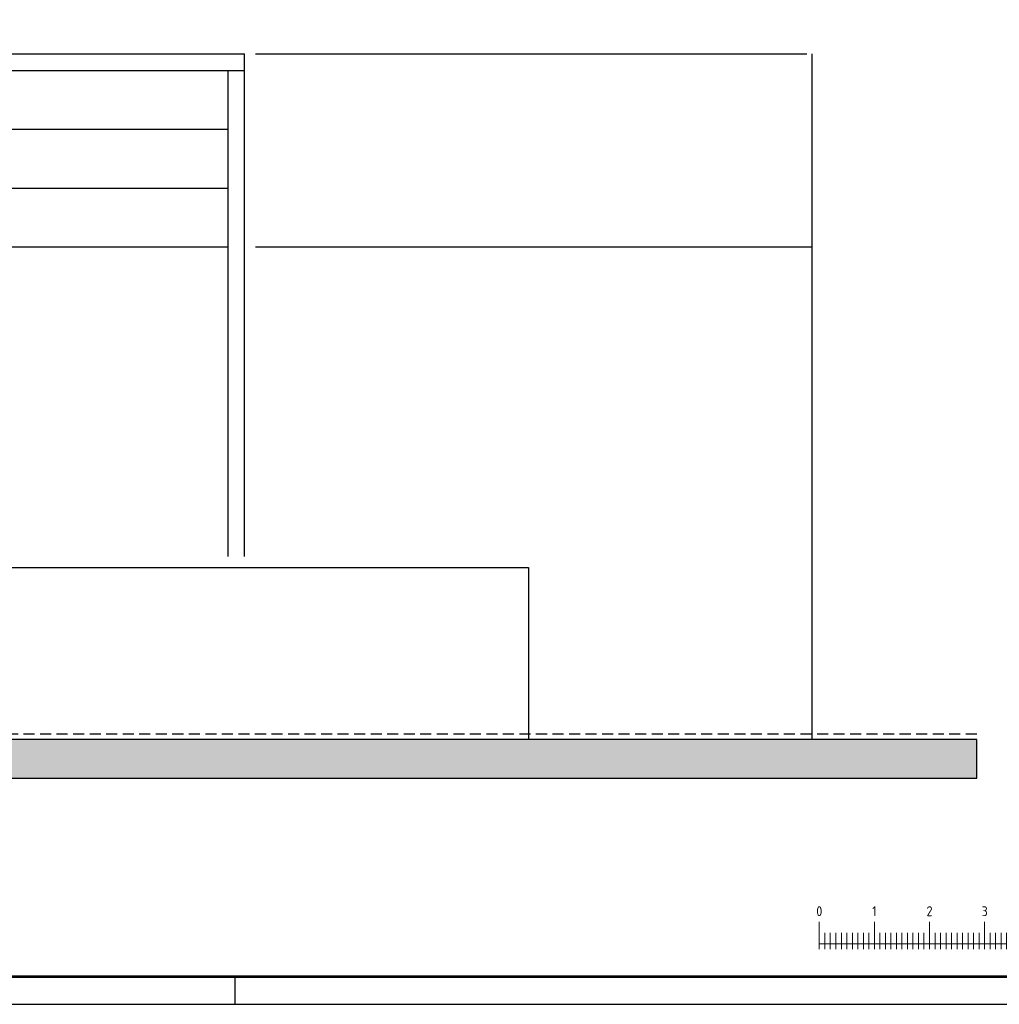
# Model space of a CAD drawing. Extents: x -2500 to 102600, y -11009 to 58900.
# Tile 6 of 16: x 58688 to 76467, y -500 to 17377. Entities that reach past the tile are written whole.
import ezdxf
from ezdxf.enums import TextEntityAlignment as Align

# ---------------------------------------------------------------- set-up
doc = ezdxf.new("R2010")
doc.units = 0
doc.header["$LTSCALE"] = 400
doc.header["$MEASUREMENT"] = 0
doc.linetypes.add('DASHED', pattern=[0.75, 0.5, -0.25])
doc.layers.get('0').update_dxf_attribs({"linetype": 'CONTINUOUS'})
for name, color, linetype in [('1100-B', 30, 'CONTINUOUS'), ('2100-B', 1, 'CONTINUOUS'), ('p01', 7, 'CONTINUOUS')]:
    doc.layers.add(name, color=color, linetype=linetype)
doc.styles.get("Standard").update_dxf_attribs({"font": 'ISOCP.shx'})

# ---------------------------------------------------------------- blocks, each defined once
blk = doc.blocks.new('STDAA003')
at = {"color": 0, "linetype": 'ByBlock', "lineweight": 18}
for p, q in [((-104, 10), (-104, 5)), ((-94, 10), (-94, 5)), ((-84, 10), (-84, 5)), ((-74, 10), (-74, 5)), ((-74, 10), (-74, 5)), ((-64, 10), (-64, 5)), ((-64, 10), (-64, 5)), ((-54, 10), (-54, 5)), ((-44, 10), (-44, 5)), ((-34, 10), (-34, 5)), ((-24, 10), (-24, 5)), ((-14, 10), (-14, 5)), ((-4, 10), (-4, 5)), ((-103, 5), (-103, 8)), ((-102, 5), (-102, 8)), ((-101, 5), (-101, 8)), ((-100, 5), (-100, 8)), ((-99, 5), (-99, 8)), ((-98, 5), (-98, 8)), ((-97, 5), (-97, 8)), ((-96, 5), (-96, 8)), ((-95, 5), (-95, 8)), ((-93, 5), (-93, 8)), ((-92, 5), (-92, 8)), ((-91, 5), (-91, 8)), ((-90, 5), (-90, 8)), ((-89, 5), (-89, 8)), ((-88, 5), (-88, 8)), ((-87, 5), (-87, 8)), ((-86, 5), (-86, 8)), ((-85, 5), (-85, 8)), ((-83, 5), (-83, 8)), ((-82, 5), (-82, 8)), ((-81, 5), (-81, 8)), ((-80, 5), (-80, 8)), ((-79, 5), (-79, 8)), ((-78, 5), (-78, 8)), ((-77, 5), (-77, 8)), ((-76, 5), (-76, 8)), ((-75, 5), (-75, 8)), ((-73, 5), (-73, 8)), ((-72, 5), (-72, 8)), ((-71, 5), (-71, 8)), ((-70, 5), (-70, 8)), ((-69, 5), (-69, 8)), ((-68, 5), (-68, 8)), ((-67, 5), (-67, 8)), ((-66, 5), (-66, 8)), ((-65, 5), (-65, 8)), ((-63, 5), (-63, 8)), ((-62, 5), (-62, 8)), ((-61, 5), (-61, 8)), ((-60, 5), (-60, 8)), ((-59, 5), (-59, 8)), ((-58, 5), (-58, 8)), ((-57, 5), (-57, 8)), ((-56, 5), (-56, 8)), ((-55, 5), (-55, 8)), ((-53, 5), (-53, 8)), ((-52, 5), (-52, 8)), ((-51, 5), (-51, 8)), ((-50, 5), (-50, 8)), ((-49, 5), (-49, 8)), ((-48, 5), (-48, 8)), ((-47, 5), (-47, 8)), ((-46, 5), (-46, 8)), ((-45, 5), (-45, 8)), ((-43, 5), (-43, 8)), ((-42, 5), (-42, 8)), ((-41, 5), (-41, 8)), ((-40, 5), (-40, 8)), ((-39, 5), (-39, 8)), ((-38, 5), (-38, 8)), ((-37, 5), (-37, 8)), ((-36, 5), (-36, 8)), ((-35, 5), (-35, 8)), ((-33, 5), (-33, 8)), ((-32, 5), (-32, 8)), ((-31, 5), (-31, 8)), ((-30, 5), (-30, 8)), ((-29, 5), (-29, 8)), ((-28, 5), (-28, 8)), ((-27, 5), (-27, 8)), ((-26, 5), (-26, 8)), ((-25, 5), (-25, 8)), ((-23, 5), (-23, 8)), ((-22, 5), (-22, 8)), ((-21, 5), (-21, 8)), ((-20, 5), (-20, 8)), ((-19, 5), (-19, 8)), ((-18, 5), (-18, 8)), ((-17, 5), (-17, 8)), ((-16, 5), (-16, 8)), ((-15, 5), (-15, 8)), ((-13, 5), (-13, 8)), ((-12, 5), (-12, 8)), ((-11, 5), (-11, 8)), ((-10, 5), (-10, 8)), ((-9, 5), (-9, 8)), ((-8, 5), (-8, 8)), ((-7, 5), (-7, 8)), ((-6, 5), (-6, 8)), ((-5, 5), (-5, 8)), ((-104, 6), (-4, 6))]:
    blk.add_line(p, q, dxfattribs=at)
for tag, p in [('0', (-104, 11)), ('1', (-94, 11)), ('2', (-84, 11)), ('3', (-74, 11)), ('4', (-64, 11)), ('5', (-54, 11)), ('6', (-44, 11)), ('7', (-34, 11)), ('8', (-24, 11)), ('9', (-14, 11)), ('10', (-4, 11))]:
    blk.add_attdef(tag, text='', height=1.8, dxfattribs=at).set_placement(p, align=Align.CENTER)
blk = doc.blocks.new('STDAF001')
at = {"color": 0, "linetype": 'ByBlock', "lineweight": 25}
for p, q in [((626, -5), (626, 0)), ((-25, -5), (1026, -5))]:
    blk.add_line(p, q, dxfattribs=at)
at = {"color": 0, "linetype": 'ByBlock', "lineweight": 25, "const_width": 0.5}
blk.add_lwpolyline([(0, 0), (1021, 0), (1021, 584), (0, 584)], close=True, dxfattribs=at)
at = {"color": 0, "linetype": 'ByBlock', "lineweight": 18}
blk.add_attdef('001', (-1.5, 0), '', height=1.8, rotation=90, dxfattribs=at)

msp = doc.modelspace()

# ---------------------------------------------------------------- hatches: boundary and pattern name
at = {"layer": '1100-B'}
msp.add_hatch(color=251, dxfattribs=at).paths.add_polyline_path([(6179.2, 3605.8), (76058.2, 3605.8), (76058.2, 4305.8), (6179.2, 4305.8)])

# ---------------------------------------------------------------- linework, layer by layer
at = {"layer": '1100-B', "color": 2, "linetype": 'DASHED'}
msp.add_line((76058.2, 4405.8), (6179.2, 4405.8), dxfattribs=at)
at = {"layer": '1100-B', "color": 251}
msp.add_lwpolyline([(6179.2, 3605.8), (76058.2, 3605.8), (76058.2, 4305.8), (6179.2, 4305.8)], close=True, dxfattribs=at)
at = {"layer": '2100-B', "color": 8}
for p, q in [((32470.6, 16755.8), (62770.6, 16755.8)), ((62770.6, 7630.8), (62770.6, 16755.8)), ((62970.6, 16755.8), (72970.6, 16755.8)), ((73070.5, 4305.8), (73070.5, 16755.8)), ((32470.6, 16455.8), (62770.6, 16455.8)), ((62470.6, 7630.8), (62470.6, 16455.8)), ((52770.6, 15390.8), (62470.6, 15390.8)), ((52770.6, 14320.8), (62470.6, 14320.8)), ((52770.6, 13255.8), (62470.6, 13255.8)), ((62970.6, 13255.8), (73070.5, 13255.8))]:
    msp.add_line(p, q, dxfattribs=at)
at = {"layer": '2100-B'}
msp.add_lwpolyline([(42870.6, 7430.8), (67920.6, 7430.8), (67920.6, 4305.8)], dxfattribs=at)

# ---------------------------------------------------------------- block references
at = {"layer": 'p01', "xscale": 100, "yscale": 100, "zscale": 100}
msp.add_blockref('STDAF001', (0, 0), dxfattribs=at)
msp.add_blockref('STDAA003', (83600, 0), dxfattribs=at).add_auto_attribs({'0': '0', '1': '1', '2': '2', '3': '3', '4': '4', '5': '5', '6': '6', '7': '7', '8': '8', '9': '9', '10': '10m'})

doc.saveas('drawing.dxf')
